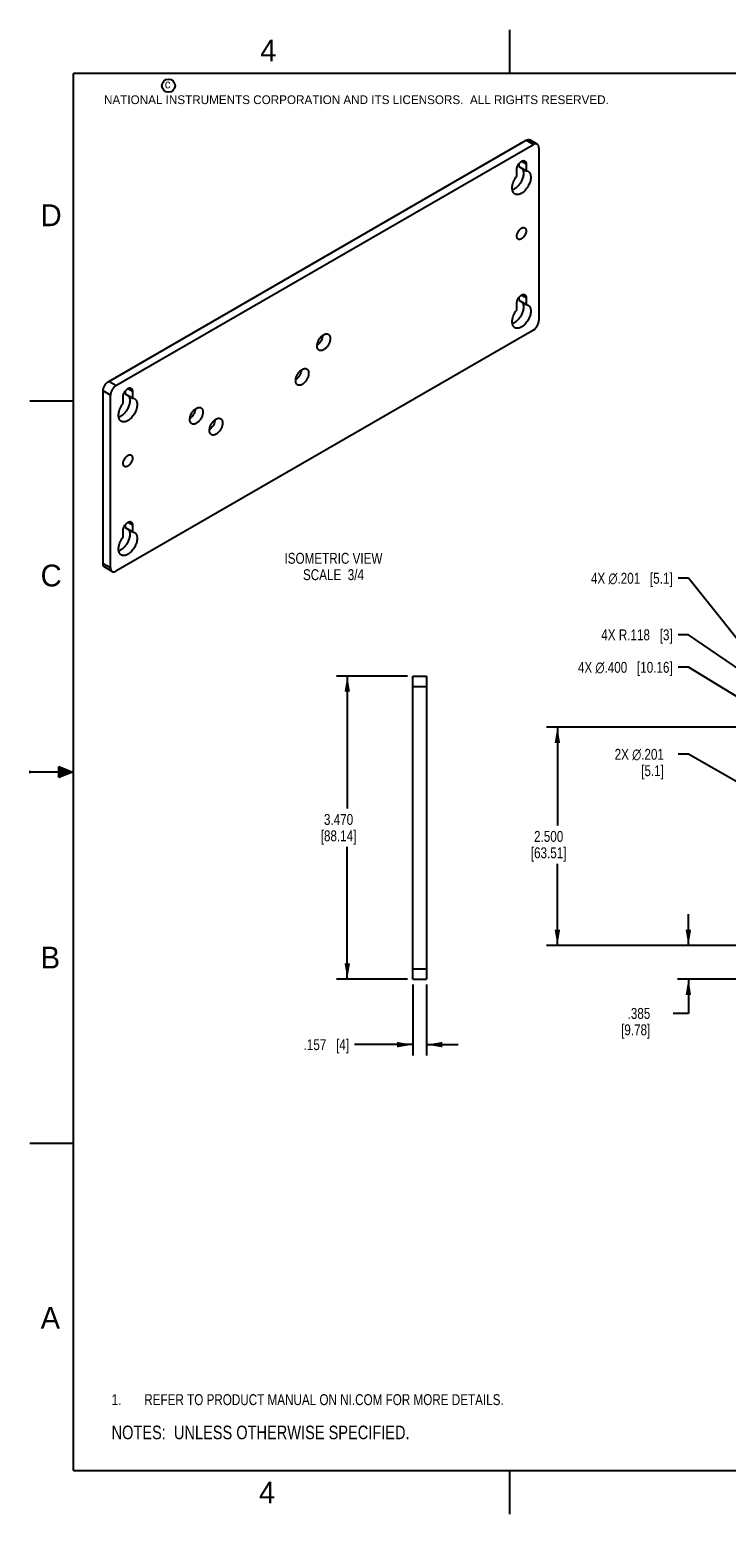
# Model space of a CAD drawing. Header units: inches. Extents: x 0 to 22, y 0 to 17.
# Tile 1 of 10: x 0 to 8, y 0 to 17. Entities that reach past the tile are written whole.
import ezdxf

# ---------------------------------------------------------------- set-up
doc = ezdxf.new("R2010")
doc.units = ezdxf.units.IN
doc.header["$LTSCALE"] = 1.21
doc.header["$MEASUREMENT"] = 0
doc.layers.get('0').update_dxf_attribs({"linetype": 'CONTINUOUS'})
doc.layers.add('DETAIL', color=7, linetype='CONTINUOUS')
doc.layers.add('DIMENSIONS', color=7, linetype='CONTINUOUS')
doc.styles.get("Standard").update_dxf_attribs({"font": 'txt', "width": 0.8})
doc.styles.add('TEXTSTYLE_2', font='txt')
doc.dimstyles.new('DIMSTYLE_1', dxfattribs={"dimtxt": 0.125, "dimasz": 0.18, "dimexe": 0.18, "dimexo": 0.0625, "dimgap": 0.09, "dimtad": 0, "dimtih": 1, "dimtoh": 1, "dimdec": 3, "dimzin": 4, "dimdsep": 46, "dimtxsty": 'STANDARD', "dimblk": '_FILLED', "dimblk1": '_FILLED', "dimblk2": '_FILLED', "dimcen": 0.09, "dimadec": 0, "dimazin": 0, "dimtp": 0.01, "dimtm": 0.01, "dimtfac": 1, "dimtdec": 3, "dimtofl": 0, "dimtmove": 0, "dimatfit": 3, "dimldrblk": '_FILLED', "dimfxl": 1, "dimtolj": 1, "dimtzin": 4, "dimarcsym": 0})
doc.dimstyles.new('DIMSTYLE_2', dxfattribs={"dimtxt": 0.125, "dimasz": 0.18, "dimexe": 0.18, "dimexo": 0.0625, "dimgap": 0.09, "dimtad": 0, "dimtih": 1, "dimtoh": 1, "dimdec": 3, "dimzin": 4, "dimdsep": 46, "dimtxsty": 'STANDARD', "dimblk": '_FILLED', "dimblk1": '_FILLED', "dimblk2": '_FILLED', "dimcen": 0.09, "dimadec": 0, "dimazin": 0, "dimtp": 0.01, "dimtm": 0.01, "dimtfac": 1, "dimtdec": 3, "dimtofl": 0, "dimtmove": 0, "dimatfit": 3, "dimldrblk": '_FILLED', "dimfxl": 1, "dimtolj": 1, "dimtzin": 4, "dimarcsym": 0})
doc.dimstyles.new('DIMSTYLE_3', dxfattribs={"dimtxt": 0.125, "dimasz": 0.18, "dimexe": 0.18, "dimexo": 0.0625, "dimgap": 0.09, "dimtad": 0, "dimtih": 1, "dimtoh": 1, "dimdec": 3, "dimzin": 4, "dimdsep": 46, "dimtxsty": 'STANDARD', "dimblk": '_FILLED', "dimblk1": '_FILLED', "dimblk2": '_FILLED', "dimcen": 0.09, "dimadec": 0, "dimazin": 0, "dimtp": 0.01, "dimtm": 0.01, "dimtfac": 1, "dimtdec": 3, "dimtofl": 0, "dimtmove": 0, "dimatfit": 3, "dimldrblk": '_FILLED', "dimfxl": 1, "dimtolj": 1, "dimtzin": 4, "dimarcsym": 0})

# ---------------------------------------------------------------- blocks, each defined once
blk = doc.blocks.new('_FILLED')
at = {"color": 0, "linetype": 'BYBLOCK'}
blk.add_solid([(0, 0), (-1, 0.174), (-1, -0.174)], dxfattribs=at)
blk = doc.blocks.new('*D9')
at = {"layer": 'DIMENSIONS', "color": 2, "linetype": 'CONTINUOUS'}
for p, q in [((7.543, 6.513), (7.543, 6.873)), ((8.48, 6.513), (7.418, 6.513)), ((8.348, 6.128), (7.418, 6.128)), ((7.543, 6.128), (7.543, 5.736)), ((7.543, 5.736), (7.369, 5.736))]:
    blk.add_line(p, q, dxfattribs=at)
at = {"layer": 'DIMENSIONS', "color": 2, "linetype": 'CONTINUOUS', "xscale": 0.18, "yscale": 0.18, "zscale": 0.18}
for p, rotation in [((7.543, 6.513), 270), ((7.543, 6.128), 90)]:
    blk.add_blockref('_FILLED', p, dxfattribs=dict(at, rotation=rotation))
at = {"layer": 'DIMENSIONS', "color": 2, "linetype": 'CONTINUOUS', "insert": (7.107, 5.798), "char_height": 0.125, "width": 0.6, "attachment_point": 3, "line_spacing_factor": 0.9}
blk.add_mtext('.385\\P[9.78]', dxfattribs=at)
blk = doc.blocks.new('*D10')
at = {"layer": 'DIMENSIONS', "color": 2, "linetype": 'CONTINUOUS'}
for p, q in [((8.48, 9.013), (5.918, 9.013)), ((6.043, 9.013), (6.043, 7.888)), ((6.043, 6.513), (6.043, 7.45)), ((8.48, 6.513), (5.918, 6.513))]:
    blk.add_line(p, q, dxfattribs=at)
at = {"layer": 'DIMENSIONS', "color": 2, "linetype": 'CONTINUOUS', "xscale": 0.18, "yscale": 0.18, "zscale": 0.18}
for p, rotation in [((6.043, 9.013), 90), ((6.043, 6.513), 270)]:
    blk.add_blockref('_FILLED', p, dxfattribs=dict(at, rotation=rotation))
at = {"layer": 'DIMENSIONS', "color": 2, "linetype": 'CONTINUOUS', "insert": (5.943, 7.825), "char_height": 0.125, "width": 0.7, "attachment_point": 2, "line_spacing_factor": 0.9}
blk.add_mtext('2.500\\P[63.51]', dxfattribs=at)
blk = doc.blocks.new('*D11')
at = {"layer": 'DIMENSIONS', "color": 2, "linetype": 'CONTINUOUS'}
for p, q in [((7.543, 10.071), (7.425, 10.071)), ((8.313, 9.546), (7.543, 10.071))]:
    blk.add_line(p, q, dxfattribs=at)
at = {"layer": 'DIMENSIONS', "color": 2, "linetype": 'CONTINUOUS', "xscale": 0.18, "yscale": 0.18, "zscale": 0.18, "rotation": 325.7395050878}
blk.add_blockref('_FILLED', (8.313, 9.546), dxfattribs=at)
at = {"layer": 'DIMENSIONS', "color": 2, "linetype": 'CONTINUOUS', "insert": (7.363, 10.133), "char_height": 0.125, "width": 1.225, "attachment_point": 3, "line_spacing_factor": 0.9}
blk.add_mtext('4X R.118{\\Ftxt.shx;\\W1.000000;\\H0.125000; }[3]', dxfattribs=at)
blk = doc.blocks.new('*D12')
at = {"layer": 'DIMENSIONS', "color": 2, "linetype": 'CONTINUOUS'}
for p, q in [((4.325, 9.598), (3.512, 9.598)), ((3.637, 9.598), (3.637, 8.081)), ((3.637, 6.128), (3.637, 7.644)), ((4.325, 6.128), (3.512, 6.128))]:
    blk.add_line(p, q, dxfattribs=at)
at = {"layer": 'DIMENSIONS', "color": 2, "linetype": 'CONTINUOUS', "xscale": 0.18, "yscale": 0.18, "zscale": 0.18}
for p, rotation in [((3.637, 9.598), 90), ((3.637, 6.128), 270)]:
    blk.add_blockref('_FILLED', p, dxfattribs=dict(at, rotation=rotation))
at = {"layer": 'DIMENSIONS', "color": 2, "linetype": 'CONTINUOUS', "insert": (3.537, 8.019), "char_height": 0.125, "width": 0.7, "attachment_point": 2, "line_spacing_factor": 0.9}
blk.add_mtext('3.470\\P[88.14]', dxfattribs=at)
blk = doc.blocks.new('*D13')
at = {"layer": 'DIMENSIONS', "color": 2, "linetype": 'CONTINUOUS'}
for p, q in [((4.387, 6.065), (4.387, 5.253)), ((4.545, 6.065), (4.545, 5.253)), ((4.387, 5.378), (3.72, 5.378)), ((4.545, 5.378), (4.905, 5.378))]:
    blk.add_line(p, q, dxfattribs=at)
at = {"layer": 'DIMENSIONS', "color": 2, "linetype": 'CONTINUOUS', "xscale": 0.18, "yscale": 0.18, "zscale": 0.18}
blk.add_blockref('_FILLED', (4.387, 5.378), dxfattribs=at)
at = {"layer": 'DIMENSIONS', "color": 2, "linetype": 'CONTINUOUS', "xscale": 0.18, "yscale": 0.18, "zscale": 0.18, "rotation": 180}
blk.add_blockref('_FILLED', (4.545, 5.378), dxfattribs=at)
at = {"layer": 'DIMENSIONS', "color": 2, "linetype": 'CONTINUOUS', "insert": (3.657, 5.44), "char_height": 0.125, "width": 0.825, "attachment_point": 3, "line_spacing_factor": 0.9}
blk.add_mtext('.157{\\Ftxt.shx;\\W1.000000;\\H0.125000; }[4]', dxfattribs=at)
blk = doc.blocks.new('*D15')
at = {"layer": 'DIMENSIONS', "color": 2, "linetype": 'CONTINUOUS'}
for p, q in [((7.543, 10.719), (7.425, 10.719)), ((8.605, 9.391), (7.543, 10.719))]:
    blk.add_line(p, q, dxfattribs=at)
at = {"layer": 'DIMENSIONS', "color": 2, "linetype": 'CONTINUOUS', "xscale": 0.18, "yscale": 0.18, "zscale": 0.18, "rotation": 308.666672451}
blk.add_blockref('_FILLED', (8.605, 9.391), dxfattribs=at)
at = {"layer": 'DIMENSIONS', "color": 2, "linetype": 'CONTINUOUS', "insert": (7.363, 10.781), "char_height": 0.125, "width": 1.49167, "attachment_point": 3, "line_spacing_factor": 0.9}
blk.add_mtext('4X \\Fgdt;{\\Fgdt;n}\\Ftxt;.201{\\Ftxt.shx;\\W1.000000;\\H0.125000; }[5.1]', dxfattribs=at)
blk = doc.blocks.new('*D16')
at = {"layer": 'DIMENSIONS', "color": 2, "linetype": 'CONTINUOUS'}
for p, q in [((7.543, 9.699), (7.425, 9.699)), ((8.497, 9.117), (7.543, 9.699))]:
    blk.add_line(p, q, dxfattribs=at)
at = {"layer": 'DIMENSIONS', "color": 2, "linetype": 'CONTINUOUS', "xscale": 0.18, "yscale": 0.18, "zscale": 0.18, "rotation": 328.6385762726}
blk.add_blockref('_FILLED', (8.497, 9.117), dxfattribs=at)
at = {"layer": 'DIMENSIONS', "color": 2, "linetype": 'CONTINUOUS', "insert": (7.363, 9.761), "char_height": 0.125, "width": 1.69167, "attachment_point": 3, "line_spacing_factor": 0.9}
blk.add_mtext('4X \\Fgdt;{\\Fgdt;n}\\Ftxt;.400{\\Ftxt.shx;\\W1.000000;\\H0.125000; }[10.16]', dxfattribs=at)
blk = doc.blocks.new('*D17')
at = {"layer": 'DIMENSIONS', "color": 2, "linetype": 'CONTINUOUS'}
for p, q in [((7.543, 8.703), (7.425, 8.703)), ((8.58, 8.112), (7.543, 8.703))]:
    blk.add_line(p, q, dxfattribs=at)
at = {"layer": 'DIMENSIONS', "color": 2, "linetype": 'CONTINUOUS', "xscale": 0.18, "yscale": 0.18, "zscale": 0.18, "rotation": 330.3557981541}
blk.add_blockref('_FILLED', (8.58, 8.112), dxfattribs=at)
at = {"layer": 'DIMENSIONS', "color": 2, "linetype": 'CONTINUOUS', "insert": (7.263, 8.765), "char_height": 0.125, "width": 0.86667, "attachment_point": 3, "line_spacing_factor": 0.9}
blk.add_mtext('2X \\Fgdt;{\\Fgdt;n}\\Ftxt;.201\\P[5.1]', dxfattribs=at)
blk = doc.blocks.new('NOTES_HEADER_BL0', base_point=(3.1215, 0.9375))
at = {"layer": 'DETAIL', "color": 2, "linetype": 'CONTINUOUS', "width": 0.8}
blk.add_text('NOTES:  UNLESS OTHERWISE SPECIFIED.', height=0.156, dxfattribs=at).set_placement((0.9375, 0.8595))
blk = doc.blocks.new('CUSTOM_NOTE_BL1', base_point=(3.675, 1.312))
at = {"layer": 'DETAIL', "color": 2, "linetype": 'CONTINUOUS', "width": 0.8}
for s, p in [('1.', (0.938, 1.25)), ('REFER TO PRODUCT MANUAL ON NI.COM FOR MORE DETAILS.', (1.312, 1.25))]:
    blk.add_text(s, height=0.125, dxfattribs=at).set_placement(p)

msp = doc.modelspace()

# ---------------------------------------------------------------- hatches: boundary and pattern name
at = {"linetype": 'CONTINUOUS'}
msp.add_hatch(color=2, dxfattribs=at).paths.add_polyline_path([(0.3337, 8.5625), (0.49, 8.5), (0.3337, 8.4375)])

# ---------------------------------------------------------------- linework, layer by layer
at = {"color": 2, "linetype": 'CONTINUOUS'}
for p, q in [((5.5, 16.5), (5.5, 17)), ((0, 12.75), (0.5, 12.75)), ((0, 8.515), (0, 8.485)), ((0.3337, 8.4375), (0.3337, 8.5625)), ((0.3337, 8.5625), (0.49, 8.5)), ((0.49, 8.5), (0, 8.5)), ((0.49, 8.5), (0.3337, 8.4375)), ((0, 4.25), (0.5, 4.25)), ((5.5, 0), (5.5, 0.5))]:
    msp.add_line(p, q, dxfattribs=at)
at = {"color": 7, "linetype": 'CONTINUOUS'}
for p, q in [((0.9044, 12.9732), (5.6847, 15.7332)), ((0.9879, 12.9249), (5.7682, 15.685)), ((5.7682, 15.685), (5.6847, 15.7332)), ((5.8125, 15.6894), (5.729, 15.7376)), ((5.8308, 15.6488), (5.8308, 13.6686)), ((5.6328, 15.4928), (5.6852, 15.4625)), ((5.5787, 15.3235), (5.5787, 15.4011)), ((5.6017, 15.464), (5.6017, 15.4332)), ((5.6017, 15.4332), (5.6852, 15.385)), ((5.6852, 15.4625), (5.6852, 15.385)), ((5.6852, 15.385), (5.707, 15.3782)), ((5.6328, 13.9619), (5.6852, 13.9317)), ((5.5787, 13.7921), (5.5787, 13.8702)), ((5.6017, 13.9331), (5.6017, 13.9018)), ((5.6017, 13.9018), (5.6852, 13.8536)), ((5.6852, 13.9317), (5.6852, 13.8536)), ((5.6852, 13.8536), (5.7069, 13.8468)), ((5.7682, 13.5601), (0.9879, 10.8001)), ((0.9879, 12.9249), (0.9044, 12.9732)), ((0.8418, 10.8844), (0.8418, 12.8647)), ((0.9253, 12.8164), (0.8418, 12.8647)), ((0.9253, 10.8362), (0.9253, 12.8164)), ((1.0709, 12.7208), (1.0709, 12.7983)), ((1.0939, 12.8613), (1.0939, 12.8305)), ((1.0939, 12.8305), (1.1774, 12.7823)), ((1.125, 12.8901), (1.1774, 12.8598)), ((1.1774, 12.8598), (1.1774, 12.7823)), ((1.1774, 12.7823), (1.1992, 12.7755)), ((1.0709, 11.1894), (1.0709, 11.2674)), ((1.0939, 11.3304), (1.0939, 11.2991)), ((1.0939, 11.2991), (1.1774, 11.2509)), ((1.125, 11.3592), (1.1774, 11.3289)), ((1.1774, 11.3289), (1.1774, 11.2509)), ((1.1774, 11.2509), (1.1991, 11.2441)), ((0.9253, 10.8362), (0.8418, 10.8844)), ((0.9436, 10.7957), (0.8601, 10.8439)), ((4.3874, 6.1276), (4.3874, 9.5976)), ((4.3874, 9.5976), (4.5449, 9.5976)), ((4.5449, 9.5976), (4.5449, 6.1276)), ((4.3874, 9.4795), (4.5449, 9.4795)), ((4.3874, 6.2457), (4.5449, 6.2457)), ((4.3874, 6.1276), (4.5449, 6.1276))]:
    msp.add_line(p, q, dxfattribs=at)
at = {"color": 7, "linetype": 'CONTINUOUS', "const_width": 0.02}
for points in [[(0.5, 16.5), (0.5, 0.5)], [(21.5, 16.5), (0.5, 16.5)], [(0.5, 0.5), (21.5, 0.5)]]:
    msp.add_lwpolyline(points, dxfattribs=at)
at = {"color": 2, "linetype": 'CONTINUOUS'}
msp.add_circle((1.5893, 16.359), 0.0754, dxfattribs=at)
at = {"color": 7, "linetype": 'CONTINUOUS'}
for points, knots in [([(5.6847, 15.7332), (5.6886, 15.7355), (5.6963, 15.7391), (5.7082, 15.742), (5.7177, 15.7418), (5.7244, 15.7399), (5.7275, 15.7384), (5.729, 15.7376)], [0, 0, 0, 0, 0.2893222, 0.5486988, 0.7816628, 0.8918342, 1, 1, 1, 1]), ([(5.8125, 15.6894), (5.811, 15.6902), (5.808, 15.6917), (5.8012, 15.6935), (5.7917, 15.6938), (5.7798, 15.6909), (5.7721, 15.6872), (5.7682, 15.685)], [0, 0, 0, 0, 0.1081658, 0.2183372, 0.4513012, 0.7106778, 1, 1, 1, 1]), ([(5.8308, 15.6488), (5.8308, 15.6533), (5.8302, 15.6618), (5.8267, 15.6736), (5.8218, 15.6817), (5.8167, 15.6866), (5.814, 15.6885), (5.8125, 15.6894)], [0, 0, 0, 0, 0.2893172, 0.5486921, 0.7816582, 0.8918317, 1, 1, 1, 1]), ([(5.5787, 15.4011), (5.5787, 15.4042), (5.5792, 15.4106), (5.5809, 15.4204), (5.5837, 15.4305), (5.5889, 15.444), (5.5976, 15.4601), (5.6088, 15.4743), (5.6188, 15.484), (5.6265, 15.49), (5.6343, 15.4948), (5.6421, 15.4982), (5.6497, 15.5002), (5.6569, 15.5008), (5.6637, 15.4998), (5.6678, 15.4981), (5.6696, 15.497)], [0, 0, 0, 0, 0.062302, 0.1287563, 0.1984481, 0.2704588, 0.4174839, 0.5617273, 0.6303585, 0.6954656, 0.7564327, 0.8128907, 0.8647966, 0.912589, 0.957172, 1, 1, 1, 1]), ([(5.6696, 15.497), (5.6709, 15.4963), (5.6732, 15.4946), (5.6775, 15.4904), (5.6817, 15.4836), (5.6846, 15.4736), (5.6852, 15.4664), (5.6852, 15.4625)], [0, 0, 0, 0, 0.1081317, 0.2182967, 0.4513256, 0.710852, 1, 1, 1, 1]), ([(5.5569, 15.1185), (5.5541, 15.1201), (5.5486, 15.1241), (5.5416, 15.1316), (5.5357, 15.1407), (5.5312, 15.1511), (5.528, 15.1628), (5.5262, 15.1756), (5.5257, 15.1893), (5.5266, 15.2038), (5.5289, 15.2188), (5.5338, 15.2397), (5.5431, 15.2659), (5.5561, 15.2909), (5.5684, 15.31), (5.5752, 15.3191), (5.5787, 15.3235)], [0, 0, 0, 0, 0.04363, 0.0883748, 0.1351998, 0.1848657, 0.2378669, 0.2944472, 0.3546608, 0.4183508, 0.4852422, 0.554927, 0.7004865, 0.8506085, 0.925805, 1, 1, 1, 1]), ([(5.638, 15.4139), (5.6409, 15.4103), (5.6459, 15.4023), (5.6511, 15.3884), (5.6541, 15.3726), (5.6549, 15.3553), (5.6534, 15.3368), (5.6498, 15.3175), (5.6441, 15.2978), (5.6337, 15.2712), (5.6198, 15.2458), (5.603, 15.2226), (5.5893, 15.2067), (5.5747, 15.1926), (5.5596, 15.1808), (5.5443, 15.1713), (5.5336, 15.1666), (5.5284, 15.1647)], [0, 0, 0, 0, 0.0449832, 0.0935673, 0.1463771, 0.2036106, 0.2650716, 0.3303019, 0.3986035, 0.4691467, 0.6129801, 0.6843877, 0.7540958, 0.8211973, 0.8849095, 0.9446314, 1, 1, 1, 1]), ([(5.707, 15.3782), (5.7095, 15.3768), (5.7142, 15.3735), (5.7204, 15.3673), (5.7258, 15.36), (5.7302, 15.3517), (5.7337, 15.3423), (5.7362, 15.3321), (5.7377, 15.321), (5.7384, 15.305), (5.7365, 15.2837), (5.7304, 15.2574), (5.7205, 15.2307), (5.7074, 15.2047), (5.6915, 15.1803), (5.6733, 15.1585), (5.6565, 15.1429), (5.6426, 15.1324), (5.6322, 15.1258), (5.6218, 15.1204), (5.6084, 15.1149), (5.595, 15.1117), (5.5821, 15.1112), (5.5731, 15.1122), (5.5646, 15.1146), (5.5594, 15.117), (5.5569, 15.1185)], [0, 0, 0, 0, 0.0225486, 0.0455097, 0.0692763, 0.0941796, 0.1204565, 0.1482537, 0.1776546, 0.2086646, 0.2752042, 0.3469981, 0.4225658, 0.5000931, 0.5776193, 0.6531729, 0.724947, 0.7589615, 0.7915175, 0.8225099, 0.8518972, 0.9058516, 0.9307474, 0.9545136, 0.9774676, 1, 1, 1, 1]), ([(5.5787, 14.6356), (5.5787, 14.6387), (5.5792, 14.6452), (5.5809, 14.655), (5.5837, 14.665), (5.5889, 14.6785), (5.5976, 14.6946), (5.6088, 14.7089), (5.6188, 14.7186), (5.6265, 14.7246), (5.6343, 14.7293), (5.6421, 14.7328), (5.6497, 14.7348), (5.6569, 14.7353), (5.6637, 14.7343), (5.6678, 14.7326), (5.6696, 14.7316)], [0, 0, 0, 0, 0.062302, 0.1287563, 0.1984481, 0.2704588, 0.4174839, 0.5617273, 0.6303585, 0.6954656, 0.7564327, 0.8128907, 0.8647966, 0.912589, 0.957172, 1, 1, 1, 1]), ([(5.5943, 14.6012), (5.5931, 14.6019), (5.5907, 14.6035), (5.5864, 14.6077), (5.5822, 14.6146), (5.5793, 14.6246), (5.5787, 14.6318), (5.5787, 14.6356)], [0, 0, 0, 0, 0.1081317, 0.2182967, 0.4513256, 0.710852, 1, 1, 1, 1]), ([(5.6852, 14.6971), (5.6852, 14.694), (5.6848, 14.6875), (5.683, 14.6777), (5.6802, 14.6677), (5.675, 14.6542), (5.6663, 14.6381), (5.6552, 14.6238), (5.6451, 14.6142), (5.6374, 14.6081), (5.6296, 14.6034), (5.6218, 14.5999), (5.6143, 14.5979), (5.607, 14.5974), (5.6002, 14.5984), (5.5962, 14.6001), (5.5943, 14.6012)], [0, 0, 0, 0, 0.062302, 0.1287563, 0.1984481, 0.2704588, 0.4174839, 0.5617273, 0.6303585, 0.6954656, 0.7564327, 0.8128907, 0.8647966, 0.912589, 0.957172, 1, 1, 1, 1]), ([(5.6696, 14.7316), (5.6709, 14.7308), (5.6732, 14.7292), (5.6775, 14.725), (5.6817, 14.7181), (5.6846, 14.7082), (5.6852, 14.7009), (5.6852, 14.6971)], [0, 0, 0, 0, 0.1081317, 0.2182967, 0.4513256, 0.710852, 1, 1, 1, 1]), ([(5.5787, 13.8702), (5.5787, 13.8733), (5.5792, 13.8797), (5.5809, 13.8895), (5.5837, 13.8996), (5.5889, 13.9131), (5.5976, 13.9292), (5.6088, 13.9434), (5.6188, 13.9531), (5.6265, 13.9591), (5.6343, 13.9639), (5.6421, 13.9673), (5.6497, 13.9694), (5.6569, 13.9699), (5.6637, 13.9689), (5.6678, 13.9672), (5.6696, 13.9661)], [0, 0, 0, 0, 0.062302, 0.1287563, 0.1984481, 0.2704588, 0.4174839, 0.5617273, 0.6303585, 0.6954656, 0.7564327, 0.8128907, 0.8647966, 0.912589, 0.957172, 1, 1, 1, 1]), ([(5.6696, 13.9661), (5.6709, 13.9654), (5.6732, 13.9637), (5.6775, 13.9595), (5.6817, 13.9527), (5.6846, 13.9427), (5.6852, 13.9355), (5.6852, 13.9317)], [0, 0, 0, 0, 0.1081317, 0.2182967, 0.4513256, 0.710852, 1, 1, 1, 1]), ([(5.5571, 13.5876), (5.5542, 13.5892), (5.5488, 13.5932), (5.5417, 13.6007), (5.5359, 13.6097), (5.5314, 13.6201), (5.5282, 13.6318), (5.5264, 13.6445), (5.5259, 13.6582), (5.5268, 13.6726), (5.5291, 13.6876), (5.534, 13.7084), (5.5433, 13.7346), (5.5561, 13.7596), (5.5685, 13.7787), (5.5752, 13.7877), (5.5787, 13.7921)], [0, 0, 0, 0, 0.0436347, 0.0883829, 0.1352093, 0.1848739, 0.2378712, 0.2944454, 0.3546511, 0.4183325, 0.4852154, 0.5548928, 0.7004451, 0.8505763, 0.9257856, 1, 1, 1, 1]), ([(5.6377, 13.8826), (5.6406, 13.8791), (5.6456, 13.8711), (5.6508, 13.8573), (5.6539, 13.8416), (5.6547, 13.8243), (5.6532, 13.8059), (5.6496, 13.7866), (5.6439, 13.7668), (5.6336, 13.7403), (5.6198, 13.715), (5.603, 13.6917), (5.5894, 13.6759), (5.5748, 13.6618), (5.5597, 13.65), (5.5444, 13.6405), (5.5338, 13.6358), (5.5285, 13.6339)], [0, 0, 0, 0, 0.0449517, 0.0934951, 0.1462611, 0.2034532, 0.2648785, 0.3300816, 0.3983659, 0.4689023, 0.6127536, 0.6841848, 0.7539245, 0.8210643, 0.8848193, 0.9445866, 1, 1, 1, 1]), ([(5.7069, 13.8468), (5.7093, 13.8454), (5.714, 13.8421), (5.7203, 13.836), (5.7256, 13.8287), (5.7301, 13.8203), (5.7335, 13.811), (5.736, 13.8008), (5.7375, 13.7898), (5.7382, 13.7738), (5.7363, 13.7525), (5.7302, 13.7262), (5.7204, 13.6996), (5.7073, 13.6737), (5.6913, 13.6494), (5.6732, 13.6276), (5.6565, 13.612), (5.6425, 13.6015), (5.6322, 13.5949), (5.6218, 13.5895), (5.6085, 13.584), (5.5951, 13.5808), (5.5822, 13.5804), (5.5732, 13.5814), (5.5648, 13.5837), (5.5595, 13.5862), (5.5571, 13.5876)], [0, 0, 0, 0, 0.0225488, 0.04551, 0.0692767, 0.0941801, 0.1204571, 0.1482545, 0.1776555, 0.2086657, 0.2752055, 0.3469995, 0.4225672, 0.5000945, 0.5776205, 0.653174, 0.7249478, 0.7589622, 0.7915181, 0.8225103, 0.8518976, 0.9058518, 0.9307476, 0.9545137, 0.9774676, 1, 1, 1, 1]), ([(5.7682, 13.5601), (5.7725, 13.5626), (5.781, 13.5685), (5.7926, 13.5794), (5.8034, 13.5923), (5.8128, 13.6067), (5.8205, 13.6221), (5.8263, 13.6378), (5.8299, 13.6534), (5.8308, 13.6637), (5.8308, 13.6686)], [0, 0, 0, 0, 0.1140733, 0.2373556, 0.3669876, 0.5000054, 0.6330223, 0.7626522, 0.8859311, 1, 1, 1, 1]), ([(3.2924, 13.378), (3.2924, 13.3824), (3.293, 13.3914), (3.2954, 13.4051), (3.2994, 13.4192), (3.3048, 13.4332), (3.3115, 13.4471), (3.3195, 13.4603), (3.3284, 13.4727), (3.3381, 13.4841), (3.3485, 13.494), (3.3592, 13.5025), (3.3702, 13.5092), (3.3811, 13.514), (3.3917, 13.5168), (3.4018, 13.5175), (3.4113, 13.5162), (3.417, 13.5138), (3.4196, 13.5123)], [0, 0, 0, 0, 0.0623117, 0.1287306, 0.1983673, 0.2703378, 0.3437147, 0.417464, 0.4905008, 0.5618013, 0.6304074, 0.695507, 0.7564656, 0.8129104, 0.8648226, 0.9126019, 0.9571856, 1, 1, 1, 1]), ([(3.3571, 13.4993), (3.3559, 13.489), (3.3521, 13.4734), (3.344, 13.4535), (3.3338, 13.4338), (3.321, 13.4157), (3.3062, 13.4001), (3.2983, 13.3934), (3.2942, 13.3904)], [0, 0, 0, 0, 0.2414958, 0.3696527, 0.5000387, 0.7583419, 0.8822447, 1, 1, 1, 1]), ([(3.4414, 13.464), (3.4414, 13.4597), (3.4408, 13.4507), (3.4384, 13.4369), (3.4344, 13.4229), (3.429, 13.4088), (3.4223, 13.395), (3.4144, 13.3817), (3.4055, 13.3693), (3.3957, 13.358), (3.3854, 13.348), (3.3746, 13.3396), (3.3637, 13.3329), (3.3528, 13.3281), (3.3422, 13.3252), (3.332, 13.3245), (3.3226, 13.3259), (3.3168, 13.3283), (3.3142, 13.3298)], [0, 0, 0, 0, 0.0623117, 0.1287306, 0.1983673, 0.2703378, 0.3437147, 0.417464, 0.4905008, 0.5618013, 0.6304074, 0.695507, 0.7564656, 0.8129104, 0.8648226, 0.9126019, 0.9571856, 1, 1, 1, 1]), ([(3.4196, 13.5123), (3.4213, 13.5113), (3.4247, 13.509), (3.4291, 13.5046), (3.4328, 13.4995), (3.4371, 13.4915), (3.4406, 13.4795), (3.4414, 13.4694), (3.4414, 13.464)], [0, 0, 0, 0, 0.1080971, 0.2182007, 0.332195, 0.4516408, 0.7108571, 1, 1, 1, 1]), ([(3.3142, 13.3298), (3.3125, 13.3308), (3.3092, 13.3331), (3.3048, 13.3374), (3.301, 13.3425), (3.2967, 13.3506), (3.2932, 13.3625), (3.2924, 13.3727), (3.2924, 13.378)], [0, 0, 0, 0, 0.1080971, 0.2182007, 0.332195, 0.4516408, 0.7108571, 1, 1, 1, 1]), ([(3.0458, 12.9809), (3.0458, 12.9852), (3.0464, 12.9943), (3.0488, 13.008), (3.0528, 13.022), (3.0582, 13.0361), (3.0649, 13.0499), (3.0728, 13.0632), (3.0818, 13.0756), (3.0915, 13.0869), (3.1019, 13.0969), (3.1126, 13.1053), (3.1236, 13.112), (3.1345, 13.1168), (3.1451, 13.1197), (3.1552, 13.1204), (3.1647, 13.119), (3.1704, 13.1167), (3.173, 13.1152)], [0, 0, 0, 0, 0.0623117, 0.1287306, 0.1983673, 0.2703378, 0.3437147, 0.417464, 0.4905008, 0.5618013, 0.6304074, 0.695507, 0.7564656, 0.8129104, 0.8648226, 0.9126019, 0.9571856, 1, 1, 1, 1]), ([(3.1105, 13.1022), (3.1093, 13.0919), (3.1055, 13.0763), (3.0974, 13.0564), (3.0872, 13.0367), (3.0744, 13.0186), (3.0596, 13.003), (3.0517, 12.9963), (3.0476, 12.9933)], [0, 0, 0, 0, 0.2414958, 0.3696527, 0.5000387, 0.7583419, 0.8822447, 1, 1, 1, 1]), ([(3.173, 13.1152), (3.1747, 13.1142), (3.1781, 13.1118), (3.1825, 13.1075), (3.1862, 13.1024), (3.1905, 13.0943), (3.194, 13.0824), (3.1948, 13.0723), (3.1948, 13.0669)], [0, 0, 0, 0, 0.1080971, 0.2182007, 0.332195, 0.4516408, 0.7108571, 1, 1, 1, 1]), ([(0.8418, 12.8647), (0.8418, 12.8696), (0.8427, 12.8799), (0.8463, 12.8955), (0.8521, 12.9112), (0.8598, 12.9266), (0.8693, 12.941), (0.88, 12.9538), (0.8917, 12.9647), (0.9001, 12.9707), (0.9044, 12.9732)], [0, 0, 0, 0, 0.1140689, 0.2373478, 0.3669777, 0.4999946, 0.6330124, 0.7626444, 0.8859267, 1, 1, 1, 1]), ([(0.9879, 12.9249), (0.9836, 12.9225), (0.9752, 12.9165), (0.9635, 12.9056), (0.9528, 12.8927), (0.9434, 12.8783), (0.9356, 12.863), (0.9298, 12.8472), (0.9262, 12.8317), (0.9253, 12.8214), (0.9253, 12.8164)], [0, 0, 0, 0, 0.1140733, 0.2373556, 0.3669876, 0.5000054, 0.6330223, 0.7626522, 0.8859311, 1, 1, 1, 1]), ([(3.0676, 12.9326), (3.0659, 12.9336), (3.0626, 12.936), (3.0582, 12.9403), (3.0544, 12.9454), (3.0501, 12.9535), (3.0466, 12.9654), (3.0458, 12.9755), (3.0458, 12.9809)], [0, 0, 0, 0, 0.1080971, 0.2182007, 0.332195, 0.4516408, 0.7108571, 1, 1, 1, 1]), ([(3.1948, 13.0669), (3.1948, 13.0626), (3.1942, 13.0535), (3.1918, 13.0398), (3.1878, 13.0258), (3.1824, 13.0117), (3.1757, 12.9979), (3.1678, 12.9846), (3.1589, 12.9722), (3.1491, 12.9609), (3.1388, 12.9509), (3.128, 12.9425), (3.1171, 12.9358), (3.1062, 12.931), (3.0956, 12.9281), (3.0854, 12.9274), (3.076, 12.9288), (3.0702, 12.9311), (3.0676, 12.9326)], [0, 0, 0, 0, 0.0623117, 0.1287306, 0.1983673, 0.2703378, 0.3437147, 0.417464, 0.4905008, 0.5618013, 0.6304074, 0.695507, 0.7564656, 0.8129104, 0.8648226, 0.9126019, 0.9571856, 1, 1, 1, 1]), ([(1.1302, 12.8111), (1.1331, 12.8076), (1.1381, 12.7995), (1.1433, 12.7857), (1.1463, 12.7699), (1.1471, 12.7526), (1.1456, 12.7341), (1.142, 12.7148), (1.1363, 12.695), (1.1259, 12.6685), (1.112, 12.6431), (1.0952, 12.6198), (1.0815, 12.6039), (1.0669, 12.5899), (1.0518, 12.5781), (1.0364, 12.5686), (1.0258, 12.5638), (1.0206, 12.562)], [0, 0, 0, 0, 0.0449832, 0.0935673, 0.1463771, 0.2036106, 0.2650716, 0.3303019, 0.3986035, 0.4691467, 0.6129801, 0.6843877, 0.7540958, 0.8211973, 0.8849095, 0.9446314, 1, 1, 1, 1]), ([(1.1992, 12.7755), (1.2017, 12.7741), (1.2064, 12.7708), (1.2126, 12.7646), (1.218, 12.7573), (1.2224, 12.7489), (1.2259, 12.7396), (1.2284, 12.7293), (1.2299, 12.7183), (1.2306, 12.7023), (1.2287, 12.681), (1.2226, 12.6546), (1.2127, 12.628), (1.1996, 12.602), (1.1836, 12.5776), (1.1655, 12.5558), (1.1487, 12.5401), (1.1348, 12.5297), (1.1244, 12.5231), (1.114, 12.5176), (1.1006, 12.5122), (1.0872, 12.5089), (1.0743, 12.5085), (1.0653, 12.5095), (1.0568, 12.5119), (1.0516, 12.5143), (1.0491, 12.5157)], [0, 0, 0, 0, 0.0225486, 0.0455097, 0.0692763, 0.0941796, 0.1204565, 0.1482537, 0.1776546, 0.2086646, 0.2752042, 0.3469981, 0.4225658, 0.5000931, 0.5776193, 0.6531729, 0.724947, 0.7589615, 0.7915175, 0.8225099, 0.8518972, 0.9058516, 0.9307474, 0.9545136, 0.9774676, 1, 1, 1, 1]), ([(1.0709, 12.7983), (1.0709, 12.8015), (1.0714, 12.8079), (1.0731, 12.8177), (1.0759, 12.8277), (1.0811, 12.8413), (1.0898, 12.8573), (1.101, 12.8716), (1.111, 12.8813), (1.1187, 12.8873), (1.1265, 12.8921), (1.1343, 12.8955), (1.1419, 12.8975), (1.1491, 12.898), (1.1559, 12.897), (1.16, 12.8953), (1.1618, 12.8943)], [0, 0, 0, 0, 0.062302, 0.1287563, 0.1984481, 0.2704588, 0.4174839, 0.5617273, 0.6303585, 0.6954656, 0.7564327, 0.8128907, 0.8647966, 0.912589, 0.957172, 1, 1, 1, 1]), ([(1.1618, 12.8943), (1.1631, 12.8936), (1.1654, 12.8919), (1.1697, 12.8877), (1.1739, 12.8808), (1.1768, 12.8709), (1.1774, 12.8636), (1.1774, 12.8598)], [0, 0, 0, 0, 0.1081317, 0.2182967, 0.4513256, 0.710852, 1, 1, 1, 1]), ([(1.0491, 12.5157), (1.0463, 12.5174), (1.0408, 12.5213), (1.0337, 12.5289), (1.0279, 12.5379), (1.0234, 12.5484), (1.0202, 12.5601), (1.0183, 12.5728), (1.0179, 12.5866), (1.0188, 12.601), (1.0211, 12.6161), (1.026, 12.6369), (1.0353, 12.6631), (1.0483, 12.6882), (1.0606, 12.7073), (1.0674, 12.7164), (1.0709, 12.7208)], [0, 0, 0, 0, 0.04363, 0.0883748, 0.1351998, 0.1848657, 0.2378669, 0.2944472, 0.3546608, 0.4183508, 0.4852422, 0.554927, 0.7004865, 0.8506085, 0.925805, 1, 1, 1, 1]), ([(1.834, 12.5359), (1.834, 12.5403), (1.8346, 12.5493), (1.837, 12.563), (1.841, 12.5771), (1.8464, 12.5912), (1.8531, 12.605), (1.861, 12.6183), (1.87, 12.6307), (1.8797, 12.642), (1.8901, 12.652), (1.9008, 12.6604), (1.9118, 12.6671), (1.9227, 12.6719), (1.9333, 12.6747), (1.9434, 12.6755), (1.9529, 12.6741), (1.9586, 12.6717), (1.9612, 12.6702)], [0, 0, 0, 0, 0.0623117, 0.1287306, 0.1983673, 0.2703378, 0.3437147, 0.417464, 0.4905008, 0.5618013, 0.6304074, 0.695507, 0.7564656, 0.8129104, 0.8648226, 0.9126019, 0.9571856, 1, 1, 1, 1]), ([(1.8987, 12.6572), (1.8975, 12.6469), (1.8937, 12.6314), (1.8856, 12.6115), (1.8754, 12.5918), (1.8626, 12.5736), (1.8478, 12.5581), (1.8399, 12.5513), (1.8358, 12.5483)], [0, 0, 0, 0, 0.2414958, 0.3696527, 0.5000387, 0.7583419, 0.8822447, 1, 1, 1, 1]), ([(1.983, 12.622), (1.983, 12.6176), (1.9824, 12.6086), (1.98, 12.5949), (1.976, 12.5808), (1.9706, 12.5668), (1.9639, 12.5529), (1.956, 12.5397), (1.9471, 12.5272), (1.9373, 12.5159), (1.927, 12.5059), (1.9162, 12.4975), (1.9053, 12.4908), (1.8944, 12.486), (1.8838, 12.4832), (1.8736, 12.4824), (1.8642, 12.4838), (1.8584, 12.4862), (1.8558, 12.4877)], [0, 0, 0, 0, 0.0623117, 0.1287306, 0.1983673, 0.2703378, 0.3437147, 0.417464, 0.4905008, 0.5618013, 0.6304074, 0.695507, 0.7564656, 0.8129104, 0.8648226, 0.9126019, 0.9571856, 1, 1, 1, 1]), ([(1.9612, 12.6702), (1.9629, 12.6692), (1.9663, 12.6669), (1.9706, 12.6626), (1.9744, 12.6575), (1.9787, 12.6494), (1.9822, 12.6375), (1.983, 12.6273), (1.983, 12.622)], [0, 0, 0, 0, 0.1080971, 0.2182007, 0.332195, 0.4516408, 0.7108571, 1, 1, 1, 1]), ([(1.8558, 12.4877), (1.8541, 12.4887), (1.8508, 12.491), (1.8464, 12.4953), (1.8426, 12.5005), (1.8383, 12.5085), (1.8348, 12.5205), (1.834, 12.5306), (1.834, 12.5359)], [0, 0, 0, 0, 0.1080971, 0.2182007, 0.332195, 0.4516408, 0.7108571, 1, 1, 1, 1]), ([(2.0594, 12.4113), (2.0594, 12.4157), (2.06, 12.4247), (2.0624, 12.4384), (2.0664, 12.4525), (2.0718, 12.4666), (2.0785, 12.4804), (2.0864, 12.4937), (2.0954, 12.5061), (2.1051, 12.5174), (2.1155, 12.5274), (2.1262, 12.5358), (2.1372, 12.5425), (2.1481, 12.5473), (2.1587, 12.5501), (2.1688, 12.5509), (2.1783, 12.5495), (2.184, 12.5471), (2.1866, 12.5456)], [0, 0, 0, 0, 0.0623117, 0.1287306, 0.1983673, 0.2703378, 0.3437147, 0.417464, 0.4905008, 0.5618013, 0.6304074, 0.695507, 0.7564656, 0.8129104, 0.8648226, 0.9126019, 0.9571856, 1, 1, 1, 1]), ([(2.0812, 12.3631), (2.0795, 12.3641), (2.0762, 12.3664), (2.0718, 12.3707), (2.068, 12.3759), (2.0637, 12.3839), (2.0602, 12.3959), (2.0594, 12.406), (2.0594, 12.4113)], [0, 0, 0, 0, 0.1080971, 0.2182007, 0.332195, 0.4516408, 0.7108571, 1, 1, 1, 1]), ([(2.1241, 12.5326), (2.1229, 12.5223), (2.119, 12.5068), (2.111, 12.4869), (2.1008, 12.4672), (2.088, 12.449), (2.0732, 12.4335), (2.0653, 12.4267), (2.0612, 12.4237)], [0, 0, 0, 0, 0.2414958, 0.3696527, 0.5000387, 0.7583419, 0.8822447, 1, 1, 1, 1]), ([(2.2084, 12.4974), (2.2084, 12.493), (2.2078, 12.484), (2.2054, 12.4703), (2.2014, 12.4562), (2.196, 12.4422), (2.1893, 12.4283), (2.1814, 12.4151), (2.1725, 12.4026), (2.1627, 12.3913), (2.1524, 12.3813), (2.1416, 12.3729), (2.1307, 12.3662), (2.1198, 12.3614), (2.1092, 12.3586), (2.099, 12.3578), (2.0895, 12.3592), (2.0838, 12.3616), (2.0812, 12.3631)], [0, 0, 0, 0, 0.0623117, 0.1287306, 0.1983673, 0.2703378, 0.3437147, 0.417464, 0.4905008, 0.5618013, 0.6304074, 0.695507, 0.7564656, 0.8129104, 0.8648226, 0.9126019, 0.9571856, 1, 1, 1, 1]), ([(2.1866, 12.5456), (2.1883, 12.5446), (2.1917, 12.5423), (2.196, 12.538), (2.1998, 12.5329), (2.2041, 12.5248), (2.2076, 12.5129), (2.2084, 12.5027), (2.2084, 12.4974)], [0, 0, 0, 0, 0.1080971, 0.2182007, 0.332195, 0.4516408, 0.7108571, 1, 1, 1, 1]), ([(1.0709, 12.0329), (1.0709, 12.036), (1.0714, 12.0425), (1.0731, 12.0523), (1.0759, 12.0623), (1.0811, 12.0758), (1.0898, 12.0919), (1.101, 12.1062), (1.111, 12.1158), (1.1187, 12.1218), (1.1265, 12.1266), (1.1343, 12.1301), (1.1419, 12.1321), (1.1491, 12.1326), (1.1559, 12.1316), (1.16, 12.1299), (1.1618, 12.1288)], [0, 0, 0, 0, 0.062302, 0.1287563, 0.1984481, 0.2704588, 0.4174839, 0.5617273, 0.6303585, 0.6954656, 0.7564327, 0.8128907, 0.8647966, 0.912589, 0.957172, 1, 1, 1, 1]), ([(1.1774, 12.0944), (1.1774, 12.0913), (1.177, 12.0848), (1.1752, 12.075), (1.1724, 12.065), (1.1672, 12.0515), (1.1585, 12.0354), (1.1474, 12.0211), (1.1373, 12.0114), (1.1296, 12.0054), (1.1218, 12.0006), (1.114, 11.9972), (1.1064, 11.9952), (1.0992, 11.9947), (1.0924, 11.9957), (1.0883, 11.9974), (1.0865, 11.9984)], [0, 0, 0, 0, 0.062302, 0.1287563, 0.1984481, 0.2704588, 0.4174839, 0.5617273, 0.6303585, 0.6954656, 0.7564327, 0.8128907, 0.8647966, 0.912589, 0.957172, 1, 1, 1, 1]), ([(1.1618, 12.1288), (1.1631, 12.1281), (1.1654, 12.1265), (1.1697, 12.1223), (1.1739, 12.1154), (1.1768, 12.1054), (1.1774, 12.0982), (1.1774, 12.0944)], [0, 0, 0, 0, 0.1081317, 0.2182967, 0.4513256, 0.710852, 1, 1, 1, 1]), ([(1.0865, 11.9984), (1.0853, 11.9992), (1.0829, 12.0008), (1.0786, 12.005), (1.0744, 12.0119), (1.0715, 12.0218), (1.0709, 12.0291), (1.0709, 12.0329)], [0, 0, 0, 0, 0.1081317, 0.2182967, 0.4513256, 0.710852, 1, 1, 1, 1]), ([(1.1299, 11.2799), (1.1328, 11.2764), (1.1378, 11.2684), (1.143, 11.2545), (1.1461, 11.2388), (1.1469, 11.2216), (1.1454, 11.2031), (1.1418, 11.1838), (1.1361, 11.1641), (1.1258, 11.1376), (1.112, 11.1123), (1.0952, 11.089), (1.0816, 11.0731), (1.067, 11.0591), (1.0519, 11.0472), (1.0366, 11.0378), (1.026, 11.033), (1.0207, 11.0312)], [0, 0, 0, 0, 0.0449517, 0.0934951, 0.1462611, 0.2034532, 0.2648785, 0.3300816, 0.3983659, 0.4689023, 0.6127536, 0.6841848, 0.7539245, 0.8210643, 0.8848193, 0.9445866, 1, 1, 1, 1]), ([(1.1991, 11.2441), (1.2015, 11.2427), (1.2062, 11.2394), (1.2125, 11.2332), (1.2178, 11.226), (1.2222, 11.2176), (1.2257, 11.2083), (1.2282, 11.1981), (1.2297, 11.187), (1.2304, 11.1711), (1.2285, 11.1498), (1.2224, 11.1235), (1.2126, 11.0969), (1.1995, 11.0709), (1.1835, 11.0466), (1.1654, 11.0249), (1.1487, 11.0092), (1.1347, 10.9988), (1.1244, 10.9922), (1.114, 10.9868), (1.1007, 10.9813), (1.0873, 10.9781), (1.0744, 10.9776), (1.0654, 10.9786), (1.0569, 10.981), (1.0517, 10.9834), (1.0493, 10.9848)], [0, 0, 0, 0, 0.0225488, 0.04551, 0.0692767, 0.0941801, 0.1204571, 0.1482545, 0.1776555, 0.2086657, 0.2752055, 0.3469995, 0.4225672, 0.5000945, 0.5776205, 0.653174, 0.7249478, 0.7589622, 0.7915181, 0.8225103, 0.8518976, 0.9058518, 0.9307476, 0.9545137, 0.9774676, 1, 1, 1, 1]), ([(1.0709, 11.2674), (1.0709, 11.2706), (1.0714, 11.277), (1.0731, 11.2868), (1.0759, 11.2969), (1.0811, 11.3104), (1.0898, 11.3264), (1.101, 11.3407), (1.111, 11.3504), (1.1187, 11.3564), (1.1265, 11.3612), (1.1343, 11.3646), (1.1419, 11.3666), (1.1491, 11.3672), (1.1559, 11.3662), (1.16, 11.3644), (1.1618, 11.3634)], [0, 0, 0, 0, 0.062302, 0.1287563, 0.1984481, 0.2704588, 0.4174839, 0.5617273, 0.6303585, 0.6954656, 0.7564327, 0.8128907, 0.8647966, 0.912589, 0.957172, 1, 1, 1, 1]), ([(1.1618, 11.3634), (1.1631, 11.3627), (1.1654, 11.361), (1.1697, 11.3568), (1.1739, 11.3499), (1.1768, 11.34), (1.1774, 11.3327), (1.1774, 11.3289)], [0, 0, 0, 0, 0.1081317, 0.2182967, 0.4513256, 0.710852, 1, 1, 1, 1]), ([(1.0493, 10.9848), (1.0464, 10.9865), (1.041, 10.9904), (1.0339, 10.998), (1.0281, 11.007), (1.0236, 11.0174), (1.0204, 11.0291), (1.0186, 11.0418), (1.0181, 11.0555), (1.019, 11.0699), (1.0213, 11.0849), (1.0261, 11.1057), (1.0355, 11.1318), (1.0483, 11.1569), (1.0607, 11.1759), (1.0674, 11.185), (1.0709, 11.1894)], [0, 0, 0, 0, 0.0436347, 0.0883829, 0.1352093, 0.1848739, 0.2378712, 0.2944454, 0.3546511, 0.4183325, 0.4852154, 0.5548928, 0.7004451, 0.8505763, 0.9257856, 1, 1, 1, 1]), ([(0.8601, 10.8439), (0.8587, 10.8447), (0.8559, 10.8467), (0.8509, 10.8516), (0.8459, 10.8597), (0.8425, 10.8714), (0.8418, 10.88), (0.8418, 10.8844)], [0, 0, 0, 0, 0.1081683, 0.2183418, 0.4513079, 0.7106828, 1, 1, 1, 1]), ([(0.9253, 10.8362), (0.9253, 10.8317), (0.926, 10.8232), (0.9294, 10.8115), (0.9344, 10.8034), (0.9394, 10.7985), (0.9422, 10.7965), (0.9436, 10.7957)], [0, 0, 0, 0, 0.2893172, 0.5486921, 0.7816582, 0.8918317, 1, 1, 1, 1]), ([(0.9436, 10.7957), (0.9451, 10.7948), (0.9482, 10.7934), (0.9549, 10.7915), (0.9644, 10.7913), (0.9763, 10.7941), (0.984, 10.7978), (0.9879, 10.8001)], [0, 0, 0, 0, 0.1081658, 0.2183372, 0.4513012, 0.7106778, 1, 1, 1, 1])]:
    msp.add_open_spline(points, degree=3, knots=knots, dxfattribs=at)

# ---------------------------------------------------------------- block references
at = {"layer": 'DETAIL', "color": 2, "linetype": 'CONTINUOUS'}
for name, p in [('CUSTOM_NOTE_BL1', (3.6751, 1.3124)), ('NOTES_HEADER_BL0', (3.1215, 0.9375))]:
    msp.add_blockref(name, p, dxfattribs=at)

# ---------------------------------------------------------------- texts
at = {"color": 2, "linetype": 'CONTINUOUS', "attachment_point": 1, "line_spacing_factor": 0.9, "style": 'TEXTSTYLE_2'}
for s, insert, char_height, width in [('4', (2.64, 16.8869), 0.25, 0.25), ('c', (1.5463, 16.428), 0.1, 0.1), ('NATIONAL INSTRUMENTS CORPORATION AND ITS LICENSORS.  ALL RIGHTS RESERVED.', (0.851, 16.2482), 0.1, 7.3), ('D', (0.125, 15), 0.25, 0.25), ('C', (0.125, 10.875), 0.25, 0.25), ('B', (0.125, 6.5), 0.25, 0.25), ('A', (0.125, 2.375), 0.25, 0.25), ('4', (2.625, 0.375), 0.25, 0.25)]:
    msp.add_mtext(s, dxfattribs=dict(at, insert=insert, char_height=char_height, width=width))
at = {"layer": 'DETAIL', "color": 2, "linetype": 'CONTINUOUS', "insert": (3.4787, 11.0096), "char_height": 0.125, "width": 1.4, "attachment_point": 2, "line_spacing_factor": 0.9}
msp.add_mtext('ISOMETRIC VIEW\\PSCALE  3/4', dxfattribs=at)

# ---------------------------------------------------------------- dimensions: what is measured, and where the dimension line sits
at = {"layer": 'DIMENSIONS', "color": 2, "linetype": 'CONTINUOUS'}
for p1, p2, text, picture, middle in [((8.6049, 9.391), (8.7303, 9.2342), '4X <>', '*D15', (6.4168, 10.7185)), ((8.4968, 9.1171), (8.8384, 8.9089), '4X <>', '*D16', (6.3168, 9.6987)), ((8.5803, 8.1123), (8.7548, 8.013), '2X <>', '*D17', (6.6793, 8.6091))]:
    dim = msp.add_diameter_dim_2p(p1=p1, p2=p2, text=text, dimstyle='DIMSTYLE_3', dxfattribs=at)
    dim.commit()
    dim.dimension.update_dxf_attribs({"geometry": picture, "text_midpoint": middle, "dimtype": 163})
dim = msp.add_radius_dim(center=(8.4107, 9.4795), mpoint=(8.3131, 9.546), text='4X <>', dimstyle='DIMSTYLE_2', dxfattribs=at)
dim.commit()
dim.dimension.update_dxf_attribs({"geometry": '*D11', "text_midpoint": (6.5501, 10.0708), "dimtype": 164})
for base, p1, p2, angle, picture, middle in [((3.6374, 9.5976), (4.3249, 6.1276), (4.3249, 9.5976), 90, '*D12', (3.4874, 7.8626)), ((6.0426, 9.013), (8.48, 6.5126), (8.48, 9.013), 90, '*D10', (5.8926, 7.6691)), ((7.5426, 6.1276), (8.48, 6.5126), (8.3482, 6.1276), 270, '*D9', (6.7567, 5.6418)), ((4.38738, 5.37763), (4.54486, 6.06513), (4.38738, 6.06513), 180, '*D13', (2.99488, 5.37763))]:
    dim = msp.add_linear_dim(base=base, p1=p1, p2=p2, angle=angle, dimstyle='DIMSTYLE_1', dxfattribs=at)
    dim.commit()
    dim.dimension.update_dxf_attribs({"geometry": picture, "text_midpoint": middle, "dimtype": 160})

doc.saveas('drawing.dxf')
